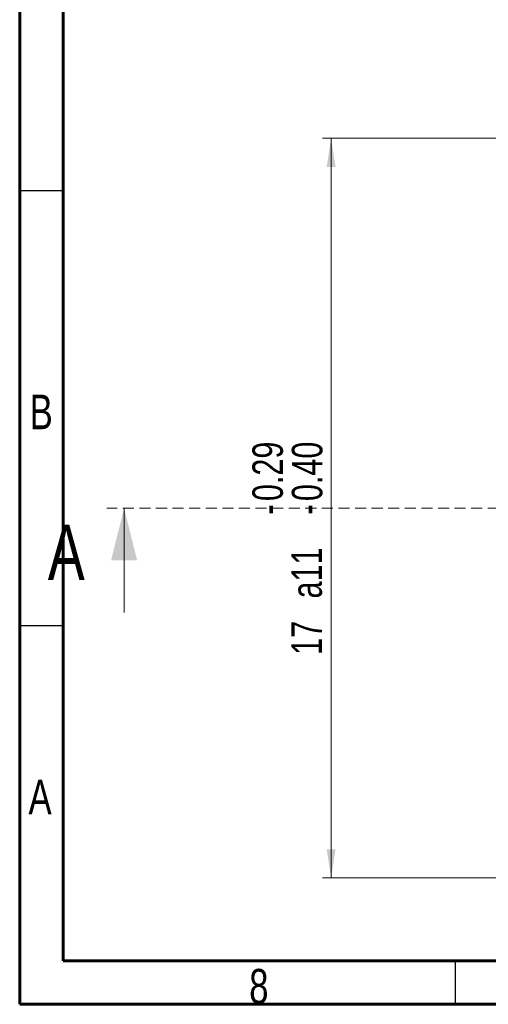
# Model space of a CAD drawing. Header units: millimetres. Extents: x 15 to 415, y 5 to 292.
# Tile 1 of 7: x 15 to 69, y 5 to 118. Entities that reach past the tile are written whole.
import ezdxf

# ---------------------------------------------------------------- set-up
doc = ezdxf.new("R2010")
doc.units = ezdxf.units.MM
doc.linetypes.add('HIDDEN', pattern=[1.905, 1.27, -0.635])
doc.styles.add('SLDTEXTSTYLE0', font='TXT', dxfattribs={"width": 0.75})
doc.dimstyles.new('SLDDIMSTYLE5', dxfattribs={"dimtxt": 3.5, "dimasz": 3.302, "dimexe": 0, "dimexo": 0.0625, "dimgap": 0.875, "dimtad": 1, "dimdec": 4, "dimlfac": 0.2, "dimzin": 12, "dimdsep": 46, "dimtxsty": 'SLDTEXTSTYLE0', "dimsah": 1, "dimcen": 0.09, "dimazin": 3, "dimtfac": 1, "dimtofl": 0, "dimtmove": 0, "dimatfit": 3, "dimfxl": 0, "dimfrac": 2, "dimtolj": 1, "dimtzin": 12, "dimarcsym": 0})
doc.dimstyles.new('SLDDIMSTYLE7', dxfattribs={"dimtxt": 3.5, "dimasz": 3.302, "dimexe": 0, "dimexo": 0.0625, "dimgap": 0.875, "dimtad": 1, "dimlfac": 0.2, "dimrnd": 1e-09, "dimzin": 12, "dimdsep": 46, "dimtxsty": 'SLDTEXTSTYLE0', "dimsah": 1, "dimcen": 0.09, "dimadec": 0, "dimazin": 3, "dimtol": 1, "dimtp": -0.29, "dimtm": 0.4, "dimtfac": 1, "dimtofl": 0, "dimtmove": 0, "dimatfit": 3, "dimfxl": 0, "dimfrac": 2, "dimtolj": 1, "dimtzin": 0, "dimarcsym": 0})

# ---------------------------------------------------------------- blocks, each defined once
blk = doc.blocks.new('_D_11')
at = {"color": 7, "linetype": 'Continuous', "lineweight": 0}
blk.add_arc((117.99, 62.02), 34.18, 0, 90, dxfattribs=at)
for points in [[(117.99, 96.2), (121.26, 95.53), (121.31, 96.54)], [(152.17, 62.02), (152.51, 65.34), (151.5, 65.29)]]:
    blk.add_solid(points, dxfattribs=at)
at = {"color": 7, "linetype": 'Continuous', "lineweight": 0, "insert": (144.6, 90.33), "char_height": 3.5, "attachment_point": 1, "rotation": 311.5758, "style": 'SLDTEXTSTYLE0'}
blk.add_mtext('90°', dxfattribs=at)
blk = doc.blocks.new('_D_12')
at = {"color": 7, "linetype": 'Continuous', "lineweight": 0}
blk.add_line((111.08, 73.98), (106.34, 82.2), dxfattribs=at)
blk.add_arc((117.99, 62.02), 22.3, 0, 120, dxfattribs=at)
for points in [[(106.84, 81.33), (110.03, 82.31), (109.59, 83.23)], [(140.29, 62.02), (140.55, 65.35), (139.54, 65.27)]]:
    blk.add_solid(points, dxfattribs=at)
at = {"color": 7, "linetype": 'Continuous', "lineweight": 0, "insert": (129.78, 86.58), "char_height": 3.5, "attachment_point": 1, "rotation": 324.1871, "style": 'SLDTEXTSTYLE0'}
blk.add_mtext('120°', dxfattribs=at)
blk = doc.blocks.new('_D_13')
at = {"color": 7, "linetype": 'Continuous', "lineweight": 0}
for p, q in [((125.02, 104.52), (49.76, 104.52)), ((50.76, 104.52), (50.76, 19.52)), ((95.78, 19.52), (49.76, 19.52))]:
    blk.add_line(p, q, dxfattribs=at)
for points in [[(50.76, 104.52), (50.25, 101.22), (51.27, 101.22)], [(50.76, 19.52), (51.27, 22.82), (50.25, 22.82)]]:
    blk.add_solid(points, dxfattribs=at)
at = {"color": 7, "linetype": 'Continuous', "lineweight": 0, "char_height": 3.5, "attachment_point": 1, "rotation": 90, "style": 'SLDTEXTSTYLE0'}
for s, insert in [('0.29', (41.72, 62.83)), ('0.40', (46.25, 62.83)), ('-', (41.72, 61.28)), ('-', (46.25, 61.28)), ('a11', (46.2, 51.64)), ('17', (46.2, 45.16))]:
    blk.add_mtext(s, dxfattribs=dict(at, insert=insert))

msp = doc.modelspace()

# ---------------------------------------------------------------- linework, layer by layer
at = {"color": 7, "linetype": 'Continuous', "lineweight": 60}
for p, q in [((15, 5), (15, 292)), ((20, 10), (20, 287)), ((410, 10), (20, 10)), ((415, 5), (15, 5))]:
    msp.add_line(p, q, dxfattribs=at)
at = {"color": 7, "linetype": 'Continuous', "lineweight": 30}
for p, q in [((20, 98.5), (15, 98.5)), ((20, 48.5), (15, 48.5)), ((65, 10), (65, 5))]:
    msp.add_line(p, q, dxfattribs=at)
at = {"color": 7, "linetype": 'HIDDEN', "lineweight": 0}
msp.add_line((210.9890262, 62.0188676), (24.9890262, 62.0188676), dxfattribs=at)
at = {"color": 7, "linetype": 'Continuous', "lineweight": 0}
msp.add_line((26.9890262, 50.0188676), (26.9890262, 62.0188676), dxfattribs=at)
msp.add_solid([(26.9890262, 62.0188676), (25.4890262, 56.0188676), (28.4890262, 56.0188676)], dxfattribs=at)

# ---------------------------------------------------------------- texts
at = {"color": 7, "linetype": 'Continuous', "lineweight": 0, "char_height": 3.96875, "attachment_point": 2, "style": 'SLDTEXTSTYLE0'}
for s, insert in [('B', (17.4706018, 75.0601544)), ('A', (17.3396881, 30.8101544)), ('8', (42.4600369, 9.0601544))]:
    msp.add_mtext(s, dxfattribs=dict(at, insert=insert))
at = {"color": 7, "linetype": 'Continuous', "insert": (18.2223693, 60.1054252), "char_height": 6.35, "attachment_point": 1, "style": 'SLDTEXTSTYLE0'}
msp.add_mtext('A', dxfattribs=at)

# ---------------------------------------------------------------- dimensions: what is measured, and where the dimension line sits
at = {"color": 7, "linetype": 'Continuous', "lineweight": 0}
for base, line2, picture, middle in [((142.155654, 86.1854953), ((117.9890262, 92.9240343), (117.9890262, 107.2400261)), '_D_11', (143.5559263, 84.698934)), ((129.1393135, 81.3317318), ((111.5838117, 73.1130245), (113.7133949, 69.4244782)), '_D_12', (131.037998, 80.103114))]:
    dim = msp.add_angular_dim_2l(base=base, line1=((210.9890262, 62.0188676), (24.9890262, 62.0188676)), line2=line2, dimstyle='SLDDIMSTYLE5', dxfattribs=at)
    dim.commit()
    dim.dimension.update_dxf_attribs({"geometry": picture, "text_midpoint": middle, "dimtype": 162})
dim = msp.add_linear_dim(base=(50.7604444, 19.5188676), p1=(126.0249574, 104.5188676), p2=(96.7758228, 19.5188676), angle=90, text='<>a11', dimstyle='SLDDIMSTYLE7', dxfattribs=at)
dim.commit()
dim.dimension.update_dxf_attribs({"geometry": '_D_13', "text_midpoint": (50.7604444, 58.5176567), "dimtype": 160})

doc.saveas('drawing.dxf')
